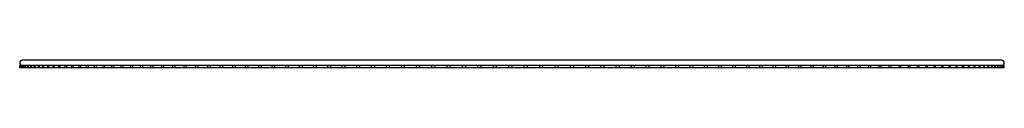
# Paper-space layout '_Superior' of a CAD drawing. Header units: millimetres. Extents: x -453 to 452, y -5 to 3.
import ezdxf

# ---------------------------------------------------------------- set-up
doc = ezdxf.new("R2010")
doc.units = ezdxf.units.MM

psp = doc.layouts.new('_Superior')

# ---------------------------------------------------------------- linework, layer by layer
at = {"color": 7, "linetype": 'Continuous', "lineweight": 25}
for p, q in [((450, 2.5), (-450, 2.5)), ((-339.4, -2.5), (-452.49, -2.5)), ((-452.49, -4.5), (-452.49, -2.5)), ((452.49, -4.5), (-452.49, -4.5)), ((-452.36, -4.5), (-452.36, -2.5)), ((-452.14, -4.5), (-452.14, -2.5)), ((-451.78, -4.5), (-451.78, -2.5)), ((-451.47, -4.5), (-451.47, -2.5)), ((-450.75, -4.5), (-450.75, -2.5)), ((-450.35, -4.5), (-450.35, -2.5)), ((-449.29, -4.5), (-449.29, -2.5)), ((-448.79, -4.5), (-448.79, -2.5)), ((-447.37, -4.5), (-447.37, -2.5)), ((-446.79, -4.5), (-446.79, -2.5)), ((-445.02, -4.5), (-445.02, -2.5)), ((-444.35, -4.5), (-444.35, -2.5)), ((-442.22, -4.5), (-442.22, -2.5)), ((-441.46, -4.5), (-441.46, -2.5)), ((-438.99, -4.5), (-438.99, -2.5)), ((-438.15, -4.5), (-438.15, -2.5)), ((-435.33, -4.5), (-435.33, -2.5)), ((-434.4, -4.5), (-434.4, -2.5)), ((-431.24, -4.5), (-431.24, -2.5)), ((-430.22, -4.5), (-430.22, -2.5)), ((-426.72, -4.5), (-426.72, -2.5)), ((-425.62, -4.5), (-425.62, -2.5)), ((-421.78, -4.5), (-421.78, -2.5)), ((-420.59, -4.5), (-420.59, -2.5)), ((-416.42, -4.5), (-416.42, -2.5)), ((-415.15, -4.5), (-415.15, -2.5)), ((-410.66, -4.5), (-410.66, -2.5)), ((-409.31, -4.5), (-409.31, -2.5)), ((-404.49, -4.5), (-404.49, -2.5)), ((-403.05, -4.5), (-403.05, -2.5)), ((-397.91, -4.5), (-397.91, -2.5)), ((-396.4, -4.5), (-396.4, -2.5)), ((-390.95, -4.5), (-390.95, -2.5)), ((-389.36, -4.5), (-389.36, -2.5)), ((-383.6, -4.5), (-383.6, -2.5)), ((-381.94, -4.5), (-381.94, -2.5)), ((-375.87, -4.5), (-375.87, -2.5)), ((-374.14, -4.5), (-374.14, -2.5)), ((-367.77, -4.5), (-367.77, -2.5)), ((-365.97, -4.5), (-365.97, -2.5)), ((-359.31, -4.5), (-359.31, -2.5)), ((-357.43, -4.5), (-357.43, -2.5)), ((-350.49, -4.5), (-350.49, -2.5)), ((-348.55, -4.5), (-348.55, -2.5)), ((-341.33, -4.5), (-341.33, -2.5)), ((-339.32, -4.5), (-339.32, -2.5)), ((-59.19, -2.5), (-339.32, -2.5)), ((-331.83, -4.5), (-331.83, -2.5)), ((-329.76, -4.5), (-329.76, -2.5)), ((-322, -4.5), (-322, -2.5)), ((-319.87, -4.5), (-319.87, -2.5)), ((-311.86, -4.5), (-311.86, -2.5)), ((-309.66, -4.5), (-309.66, -2.5)), ((-301.41, -4.5), (-301.41, -2.5)), ((-299.15, -4.5), (-299.15, -2.5)), ((-290.66, -4.5), (-290.66, -2.5)), ((-288.34, -4.5), (-288.34, -2.5)), ((-279.62, -4.5), (-279.62, -2.5)), ((-277.25, -4.5), (-277.25, -2.5)), ((-268.31, -4.5), (-268.31, -2.5)), ((-265.89, -4.5), (-265.89, -2.5)), ((-256.73, -4.5), (-256.73, -2.5)), ((-254.26, -4.5), (-254.26, -2.5)), ((-244.9, -4.5), (-244.9, -2.5)), ((-242.39, -4.5), (-242.39, -2.5)), ((-232.83, -4.5), (-232.83, -2.5)), ((-230.27, -4.5), (-230.27, -2.5)), ((-220.52, -4.5), (-220.52, -2.5)), ((-217.93, -4.5), (-217.93, -2.5)), ((-208, -4.5), (-208, -2.5)), ((-205.37, -4.5), (-205.37, -2.5)), ((-195.28, -4.5), (-195.28, -2.5)), ((-192.6, -4.5), (-192.6, -2.5)), ((-182.36, -4.5), (-182.36, -2.5)), ((-179.65, -4.5), (-179.65, -2.5)), ((-169.26, -4.5), (-169.26, -2.5)), ((-166.52, -4.5), (-166.52, -2.5)), ((-156, -4.5), (-156, -2.5)), ((-153.23, -4.5), (-153.23, -2.5)), ((-142.58, -4.5), (-142.58, -2.5)), ((-139.79, -4.5), (-139.79, -2.5)), ((-129.02, -4.5), (-129.02, -2.5)), ((-126.2, -4.5), (-126.2, -2.5)), ((-115.33, -4.5), (-115.33, -2.5)), ((-112.5, -4.5), (-112.5, -2.5)), ((-101.53, -4.5), (-101.53, -2.5)), ((-98.68, -4.5), (-98.68, -2.5)), ((-87.63, -4.5), (-87.63, -2.5)), ((-84.76, -4.5), (-84.76, -2.5)), ((-73.64, -4.5), (-73.64, -2.5)), ((-70.76, -4.5), (-70.76, -2.5)), ((-59.58, -4.5), (-59.58, -2.5)), ((56.39, -2.5), (-59.15, -2.5)), ((-56.7, -4.5), (-56.7, -2.5)), ((-45.46, -4.5), (-45.46, -2.5)), ((-42.57, -4.5), (-42.57, -2.5)), ((-31.3, -4.5), (-31.3, -2.5)), ((-28.4, -4.5), (-28.4, -2.5)), ((-17.1, -4.5), (-17.1, -2.5)), ((-14.21, -4.5), (-14.21, -2.5)), ((-2.89, -4.5), (-2.89, -2.5)), ((0, -4.5), (0, -2.5)), ((11.32, -4.5), (11.32, -2.5)), ((14.21, -4.5), (14.21, -2.5)), ((25.53, -4.5), (25.53, -2.5)), ((28.4, -4.5), (28.4, -2.5)), ((39.7, -4.5), (39.7, -2.5)), ((42.57, -4.5), (42.57, -2.5)), ((53.84, -4.5), (53.84, -2.5)), ((337.51, -2.5), (56.4, -2.5)), ((56.7, -4.5), (56.7, -2.5)), ((67.93, -4.5), (67.93, -2.5)), ((70.76, -4.5), (70.76, -2.5)), ((81.95, -4.5), (81.95, -2.5)), ((84.76, -4.5), (84.76, -2.5)), ((95.89, -4.5), (95.89, -2.5)), ((98.68, -4.5), (98.68, -2.5)), ((109.73, -4.5), (109.73, -2.5)), ((112.5, -4.5), (112.5, -2.5)), ((123.46, -4.5), (123.46, -2.5)), ((126.2, -4.5), (126.2, -2.5)), ((137.08, -4.5), (137.08, -2.5)), ((139.79, -4.5), (139.79, -2.5)), ((150.55, -4.5), (150.55, -2.5)), ((153.23, -4.5), (153.23, -2.5)), ((163.88, -4.5), (163.88, -2.5)), ((166.52, -4.5), (166.52, -2.5)), ((177.05, -4.5), (177.05, -2.5)), ((179.65, -4.5), (179.65, -2.5)), ((190.04, -4.5), (190.04, -2.5)), ((192.6, -4.5), (192.6, -2.5)), ((202.85, -4.5), (202.85, -2.5)), ((205.37, -4.5), (205.37, -2.5)), ((215.45, -4.5), (215.45, -2.5)), ((217.93, -4.5), (217.93, -2.5)), ((227.85, -4.5), (227.85, -2.5)), ((230.27, -4.5), (230.27, -2.5)), ((240.01, -4.5), (240.01, -2.5)), ((242.39, -4.5), (242.39, -2.5)), ((251.95, -4.5), (251.95, -2.5)), ((254.26, -4.5), (254.26, -2.5)), ((263.63, -4.5), (263.63, -2.5)), ((265.89, -4.5), (265.89, -2.5)), ((275.05, -4.5), (275.05, -2.5)), ((277.25, -4.5), (277.25, -2.5)), ((286.2, -4.5), (286.2, -2.5)), ((288.34, -4.5), (288.34, -2.5)), ((297.07, -4.5), (297.07, -2.5)), ((299.15, -4.5), (299.15, -2.5)), ((307.64, -4.5), (307.64, -2.5)), ((309.66, -4.5), (309.66, -2.5)), ((317.91, -4.5), (317.91, -2.5)), ((319.87, -4.5), (319.87, -2.5)), ((327.87, -4.5), (327.87, -2.5)), ((329.76, -4.5), (329.76, -2.5)), ((337.51, -4.5), (337.51, -2.5)), ((452.49, -2.5), (337.55, -2.5)), ((339.32, -4.5), (339.32, -2.5)), ((346.81, -4.5), (346.81, -2.5)), ((348.55, -4.5), (348.55, -2.5)), ((355.77, -4.5), (355.77, -2.5)), ((357.43, -4.5), (357.43, -2.5)), ((364.37, -4.5), (364.37, -2.5)), ((365.97, -4.5), (365.97, -2.5)), ((372.62, -4.5), (372.62, -2.5)), ((374.14, -4.5), (374.14, -2.5)), ((380.5, -4.5), (380.5, -2.5)), ((381.94, -4.5), (381.94, -2.5)), ((388.01, -4.5), (388.01, -2.5)), ((389.36, -4.5), (389.36, -2.5)), ((395.13, -4.5), (395.13, -2.5)), ((396.4, -4.5), (396.4, -2.5)), ((401.86, -4.5), (401.86, -2.5)), ((403.05, -4.5), (403.05, -2.5)), ((408.19, -4.5), (408.19, -2.5)), ((409.31, -4.5), (409.31, -2.5)), ((414.13, -4.5), (414.13, -2.5)), ((415.15, -4.5), (415.15, -2.5)), ((419.65, -4.5), (419.65, -2.5)), ((420.59, -4.5), (420.59, -2.5)), ((424.76, -4.5), (424.76, -2.5)), ((425.62, -4.5), (425.62, -2.5)), ((429.45, -4.5), (429.45, -2.5)), ((430.22, -4.5), (430.22, -2.5)), ((433.72, -4.5), (433.72, -2.5)), ((434.4, -4.5), (434.4, -2.5)), ((437.56, -4.5), (437.56, -2.5)), ((438.15, -4.5), (438.15, -2.5)), ((440.96, -4.5), (440.96, -2.5)), ((441.46, -4.5), (441.46, -2.5)), ((443.93, -4.5), (443.93, -2.5)), ((444.35, -4.5), (444.35, -2.5)), ((446.47, -4.5), (446.47, -2.5)), ((446.79, -4.5), (446.79, -2.5)), ((448.56, -4.5), (448.56, -2.5)), ((448.79, -4.5), (448.79, -2.5)), ((450.21, -4.5), (450.21, -2.5)), ((450.35, -4.5), (450.35, -2.5)), ((451.42, -4.5), (451.42, -2.5)), ((451.47, -4.5), (451.47, -2.5)), ((452.18, -4.5), (452.18, -2.5)), ((452.49, -4.5), (452.49, -2.5))]:
    psp.add_line(p, q, dxfattribs=at)
for centre, start, end in [((-450, 0), 90, 270), ((450, 0), 270, 90)]:
    psp.add_arc(centre, 2.5, start, end, dxfattribs=at)

doc.saveas('drawing.dxf')
